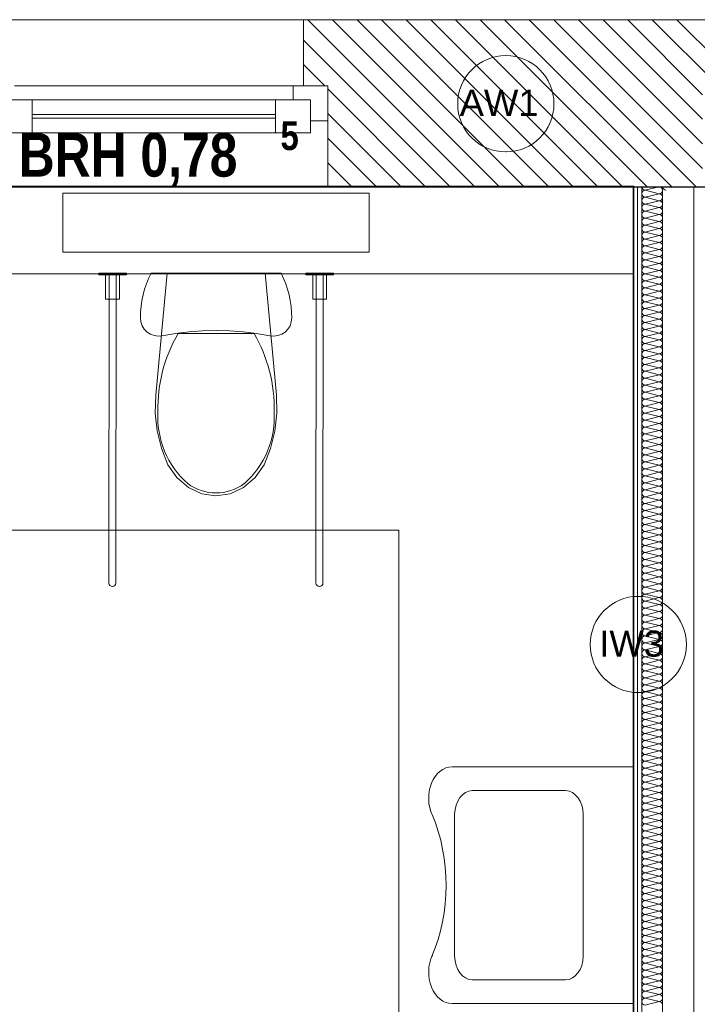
# Model space of a CAD drawing. Header units: millimetres. Extents: x 634730 to 711346, y 362082 to 425615.
# Tile 80 of 160: x 680818 to 682765, y 402108 to 404936. Entities that reach past the tile are written whole.
import ezdxf
from ezdxf.enums import TextEntityAlignment as Align

# ---------------------------------------------------------------- set-up
doc = ezdxf.new("R2010")
doc.units = ezdxf.units.MM
doc.header["$LTSCALE"] = 50
doc.linetypes.add('Strichlinie', pattern=[0.4, 0.3, -0.1])
doc.linetypes.add('Strichlinie_ lang', pattern=[0.529167, 0.3175, -0.211667])
for name, color, linetype in [('1_EG', 7, 'Continuous'), ('A_Beschriftung', 7, 'Continuous'), ('A_Dach Belag', 7, 'Continuous'), ('A_Decke Bodenbelag', 7, 'Continuous'), ('A_Decken', 7, 'Continuous'), ('A_Deckenspiegel', 7, 'Continuous'), ('A_Möblierung fest', 7, 'Continuous'), ('A_Raumflächen', 7, 'Continuous'), ('A_Schraffuren', 7, 'Continuous'), ('A_Wände', 7, 'Continuous')]:
    doc.layers.add(name, color=color, linetype=linetype)
doc.styles.add('ERSTELLTER_STIL_1', font='ARIALN.TTF')
doc.styles.add('ERSTELLTER_STIL_2', font='ARIALNB.TTF')

# ---------------------------------------------------------------- blocks, each defined once
blk = doc.blocks.new('A$C85d2cf1a')
at = {"layer": 'A_Beschriftung', "color": 7, "linetype": 'Continuous', "lineweight": 13}
for p, q in [((36.2329, 42.473), (36.2329, 42.4739)), ((36.2329, 42.4739), (36.2329, 42.4739)), ((36.6137, 40.9209), (36.6137, 40.921)), ((36.6137, 40.92), (36.6137, 40.9209))]:
    blk.add_line(p, q, dxfattribs=at)
at = {"layer": 'A_Beschriftung', "color": 7, "linetype": 'Continuous', "lineweight": 13, "flags": 128}
for points in [[(36.3712, 42.6122, 1), (36.0946, 42.6122, 1)], [(36.7519, 41.0593, 1), (36.4754, 41.0593, 1)]]:
    blk.add_lwpolyline(points, format="xyb", close=True, dxfattribs=at)
at = {"layer": 'A_Dach Belag', "color": 7, "linetype": 'Strichlinie_ lang', "lineweight": 18}
blk.add_line((23.6797, 42.8536), (38.8371, 42.8536), dxfattribs=at)
at = {"layer": 'A_Decke Bodenbelag', "color": 7, "linetype": 'Continuous', "lineweight": 25}
blk.add_line((43.7959, 42.372), (21.3586, 42.373), dxfattribs=at)
at = {"layer": 'A_Decken', "color": 7, "linetype": 'Strichlinie_ lang', "lineweight": 25}
blk.add_line((54.8845, 42.3736), (21.3586, 42.3736), dxfattribs=at)
at = {"layer": 'A_Deckenspiegel', "color": 7, "linetype": 'Strichlinie', "lineweight": 13}
for p, q in [((36.5986, 42.3752), (34.3986, 42.3752)), ((36.5986, 38.9881), (36.5986, 42.3752))]:
    blk.add_line(p, q, dxfattribs=at)
at = {"layer": 'A_Möblierung fest', "color": 7, "linetype": 'Continuous', "lineweight": 18}
for p, q in [((34.9601, 42.3557), (35.8401, 42.3557)), ((34.9601, 42.1859), (34.9601, 42.3557)), ((35.8401, 42.3557), (35.8401, 42.186)), ((35.8401, 42.186), (34.9601, 42.1859))]:
    blk.add_line(p, q, dxfattribs=at)
at = {"layer": 'A_Möblierung fest', "color": 7, "linetype": 'Continuous', "lineweight": 13}
for p, q in [((35.4004, 41.9527), (35.2915, 41.9528)), ((35.5093, 41.9526), (35.4004, 41.9527)), ((36.6003, 40.708), (36.0785, 40.708)), ((36.6003, 40.028), (36.6003, 40.708)), ((36.1365, 40.64), (36.4046, 40.64)), ((36.0857, 40.164), (36.0857, 40.572)), ((36.4554, 40.164), (36.4554, 40.572)), ((36.4047, 40.096), (36.1365, 40.096)), ((36.0785, 40.028), (36.6003, 40.028))]:
    blk.add_line(p, q, dxfattribs=at)
at = {"layer": 'A_Möblierung fest', "color": 7, "linetype": 'Strichlinie_ lang', "lineweight": 18}
for p, q in [((34.4254, 41.3875), (35.9254, 41.3875)), ((35.9254, 41.3875), (35.9254, 39.7875))]:
    blk.add_line(p, q, dxfattribs=at)
at = {"layer": 'A_Möblierung fest', "color": 7, "linetype": 'Continuous', "lineweight": 13, "flags": 128}
for points in [[(35.063, 42.121), (35.143, 42.1209), (35.143, 42.1259), (35.063, 42.126)], [(35.083, 42.121), (35.083, 42.051), (35.123, 42.0509), (35.123, 42.1209)], [(35.2137, 42.1259), (35.2066, 42.1108), (35.2004, 42.0953), (35.1951, 42.0795), (35.1908, 42.0635), (35.1873, 42.0471), (35.1849, 42.0307), (35.1834, 42.0141), (35.1829, 41.9974), (35.1842, 41.9859), (35.188, 41.9749), (35.1941, 41.965), (35.2022, 41.9567), (35.2119, 41.9504), (35.2228, 41.9464), (35.2343, 41.9449), (35.2459, 41.9459), (35.2842, 41.9527), (35.3228, 41.9575), (35.3615, 41.9604), (35.4004, 41.9613), (35.4393, 41.9603), (35.478, 41.9574), (35.5166, 41.9525), (35.5549, 41.9457), (35.5665, 41.9447), (35.578, 41.9462), (35.5889, 41.9502), (35.5986, 41.9565), (35.6067, 41.9648), (35.6128, 41.9746), (35.6166, 41.9856), (35.6179, 41.9971), (35.6174, 42.0138), (35.616, 42.0304), (35.6136, 42.0469), (35.6102, 42.0632), (35.6058, 42.0793), (35.6006, 42.0951), (35.5944, 42.1106), (35.5873, 42.1256)], [(35.2308, 41.6724), (35.2432, 41.6227), (35.2622, 41.5757), (35.2877, 41.5385), (35.3208, 41.51), (35.3591, 41.492), (35.4001, 41.4858), (35.4412, 41.492), (35.4795, 41.5099), (35.5125, 41.5384), (35.5382, 41.5756), (35.5572, 41.6225), (35.5696, 41.6722), (35.5752, 41.7236), (35.5736, 41.7753), (35.5415, 42.1257), (35.2595, 42.1258), (35.2269, 41.7755), (35.2253, 41.7238)], [(35.658, 42.1206), (35.738, 42.1206), (35.738, 42.1256), (35.658, 42.1256)], [(35.678, 42.1206), (35.678, 42.0506), (35.718, 42.0506), (35.718, 42.1206)]]:
    blk.add_lwpolyline(points, close=True, dxfattribs=at)
for points in [[(35.093, 42.1209), (35.113, 42.1209), (35.1125, 41.2359, -1), (35.0925, 41.2359)], [(35.688, 42.1206), (35.708, 42.1206), (35.7075, 41.2356, -1), (35.6875, 41.2356)]]:
    blk.add_lwpolyline(points, format="xyb", close=True, dxfattribs=at)
at = {"layer": 'A_Möblierung fest', "color": 7, "linetype": 'Continuous', "lineweight": 13}
for centre, major_axis, start_param, end_param in [((35.6584, 41.7377), (0.0003, 0.4255), 1.041392, 1.594412), ((35.1422, 41.738), (0.0003, 0.4255), 4.688771, 5.241791), ((35.4897, 41.7134), (0.0002, 0.2571), 1.515065, 2.415654), ((35.3108, 41.7135), (0.0002, 0.2571), 3.867528, 4.768116), ((35.401, 41.633), (0.0001, 0.1386), 2.509088, 3.135732), ((35.3994, 41.633), (0.0001, 0.1386), 3.147454, 3.774097)]:
    blk.add_ellipse(centre, major_axis=major_axis, ratio=0.999377, start_param=start_param, end_param=end_param, dxfattribs=at)
at = {"layer": 'A_Möblierung fest', "color": 7, "linetype": 'Continuous', "lineweight": 13, "extrusion": (0, 0, -1)}
for centre, major_axis, start_param, end_param in [((36.0785, 40.6178), (0, 0.0902), 4.135517, 6.283185), ((36.1376, 40.5705), (0, 0.0695), 4.733875, 6.2617), ((36.4035, 40.5705), (0, 0.0695), 0.021486, 1.549311), ((35.7592, 40.368), (0, 0.4053), 1.046808, 2.098245), ((36.0785, 40.1182), (0, 0.0902), 3.141593, 5.289261), ((36.1376, 40.1655), (0, 0.0695), 3.163078, 4.690903), ((36.4035, 40.1655), (0, 0.0695), 1.592282, 3.120107)]:
    blk.add_ellipse(centre, major_axis=major_axis, ratio=0.746013, start_param=start_param, end_param=end_param, dxfattribs=at)
at = {"layer": 'A_Schraffuren', "color": 253, "linetype": 'Continuous', "lineweight": 18, "true_color": 0x9f9f9f}
for p, q in [((36.6006, 42.3756), (34.4014, 42.3757)), ((36.6005, 38.9862), (36.6006, 42.3756))]:
    blk.add_line(p, q, dxfattribs=at)
at = {"layer": 'A_Wände', "color": 7, "linetype": 'Continuous', "lineweight": 13}
for p, q in [((35.6516, 42.8536), (34.7916, 42.8536)), ((35.6516, 42.8536), (35.6516, 42.6636)), ((34.8216, 42.6636), (35.6216, 42.6636)), ((35.6216, 42.6236), (35.6216, 42.6636)), ((35.6216, 42.6636), (35.7216, 42.6636)), ((35.6516, 42.6636), (35.7216, 42.6636)), ((35.6516, 42.6636), (35.7216, 42.6636)), ((35.7216, 42.6636), (35.7216, 42.5636)), ((35.7216, 42.6636), (35.7216, 42.5636)), ((34.7716, 42.6236), (34.8716, 42.6236)), ((34.8716, 42.6236), (35.5716, 42.6236)), ((34.8716, 42.6236), (34.8716, 42.5286)), ((35.5716, 42.5286), (35.5716, 42.6236)), ((35.5716, 42.6236), (35.6716, 42.6236)), ((35.6716, 42.6236), (35.6216, 42.6236)), ((35.6716, 42.5636), (35.6716, 42.6236)), ((35.6716, 42.6236), (35.6716, 42.5286)), ((34.8716, 42.5811), (35.5716, 42.5811)), ((35.5716, 42.5711), (34.8716, 42.5711)), ((35.7216, 42.5636), (35.6716, 42.5636)), ((35.7216, 42.5636), (35.7216, 42.3736)), ((34.8716, 42.5286), (34.7716, 42.5286)), ((35.5716, 42.5286), (34.8716, 42.5286)), ((35.6716, 42.5286), (35.5716, 42.5286)), ((36.5986, 42.3736), (34.3986, 42.3736)), ((35.7216, 42.3736), (34.7216, 42.3736)), ((36.5986, 42.3736), (36.5986, 42.1236)), ((34.3986, 42.1236), (36.5986, 42.1236))]:
    blk.add_line(p, q, dxfattribs=at)
at = {"layer": 'A_Wände', "color": 7, "linetype": 'Continuous', "lineweight": 18}
for p, q in [((35.6516, 42.8536), (35.6516, 42.6636)), ((36.8686, 42.8536), (35.6516, 42.8536)), ((35.6516, 42.6636), (35.7216, 42.6636)), ((35.7216, 42.6636), (35.7216, 42.5636)), ((35.7216, 42.5636), (35.7216, 42.3736)), ((35.7216, 42.3736), (36.7986, 42.3736)), ((36.7986, 42.3736), (36.5986, 42.3736)), ((36.5986, 42.3736), (36.5986, 38.9865)), ((36.6111, 42.3736), (36.6111, 38.9865)), ((36.6236, 42.3736), (36.6236, 38.9865)), ((36.6836, 42.3736), (36.6836, 38.9865)), ((36.7736, 42.3736), (36.7736, 38.9865))]:
    blk.add_line(p, q, dxfattribs=at)
at = {"layer": 'A_Wände', "color": 8, "linetype": 'Continuous', "lineweight": 18}
for p, q in [((36.144, 42.3736), (35.664, 42.8536)), ((36.2147, 42.3736), (35.7347, 42.8536)), ((36.2854, 42.3736), (35.8054, 42.8536)), ((36.3561, 42.3736), (35.8761, 42.8536)), ((36.4268, 42.3736), (35.9468, 42.8536)), ((36.4975, 42.3736), (36.0175, 42.8536)), ((36.5682, 42.3736), (36.0882, 42.8536)), ((36.6389, 42.3736), (36.1589, 42.8536)), ((36.7096, 42.3736), (36.2296, 42.8536)), ((36.7803, 42.3736), (36.3003, 42.8536)), ((36.7986, 42.426), (36.3711, 42.8536)), ((36.7986, 42.4967), (36.4418, 42.8536)), ((36.7986, 42.5675), (36.5125, 42.8536)), ((36.7986, 42.6382), (36.5832, 42.8536)), ((36.8439, 42.6636), (36.6539, 42.8536)), ((36.8686, 42.7096), (36.7246, 42.8536)), ((36.0732, 42.3736), (35.6516, 42.7953)), ((35.7125, 42.6636), (35.6516, 42.7246)), ((36.0025, 42.3736), (35.7216, 42.6546)), ((35.9318, 42.3736), (35.7216, 42.5838)), ((35.8611, 42.3736), (35.7216, 42.5131)), ((35.7904, 42.3736), (35.7216, 42.4424)), ((36.6336, 42.3638), (36.6728, 42.3736)), ((36.6336, 42.3638), (36.6736, 42.3538)), ((36.6214, 42.3388), (36.6214, 42.3388)), ((36.6336, 42.3438), (36.6736, 42.3538)), ((36.6336, 42.3438), (36.6736, 42.3338)), ((36.6336, 42.3238), (36.6736, 42.3338)), ((36.6336, 42.3238), (36.6736, 42.3138)), ((36.6336, 42.3038), (36.6736, 42.3138)), ((36.6336, 42.3038), (36.6736, 42.2938)), ((36.6214, 42.3013), (36.6214, 42.3013)), ((36.6336, 42.2838), (36.6736, 42.2938)), ((36.6336, 42.2838), (36.6736, 42.2738)), ((36.6214, 42.2638), (36.6214, 42.2638)), ((36.6336, 42.2638), (36.6736, 42.2738)), ((36.6336, 42.2638), (36.6736, 42.2538)), ((36.6336, 42.2438), (36.6736, 42.2538)), ((36.6214, 42.2263), (36.6214, 42.2263)), ((36.6336, 42.2438), (36.6736, 42.2338)), ((36.6336, 42.2238), (36.6736, 42.2338)), ((36.6336, 42.2238), (36.6736, 42.2138)), ((36.6336, 42.2038), (36.6736, 42.2138)), ((36.6336, 42.2038), (36.6736, 42.1938)), ((36.6336, 42.1838), (36.6736, 42.1938)), ((36.6214, 42.1888), (36.6214, 42.1888)), ((36.6336, 42.1838), (36.6736, 42.1738)), ((36.6336, 42.1638), (36.6736, 42.1738)), ((36.6336, 42.1638), (36.6736, 42.1538)), ((36.6214, 42.1513), (36.6214, 42.1513)), ((36.6336, 42.1438), (36.6736, 42.1538)), ((36.6336, 42.1438), (36.6736, 42.1338)), ((36.6336, 42.1238), (36.6736, 42.1338)), ((36.6214, 42.1138), (36.6214, 42.1138)), ((36.6336, 42.1238), (36.6736, 42.1138)), ((36.6336, 42.1038), (36.6736, 42.1138)), ((36.6214, 42.0763), (36.6214, 42.0763)), ((36.6336, 42.1038), (36.6736, 42.0938)), ((36.6336, 42.0838), (36.6736, 42.0938)), ((36.6336, 42.0838), (36.6736, 42.0738)), ((36.6336, 42.0638), (36.6736, 42.0738)), ((36.6336, 42.0638), (36.6736, 42.0538)), ((36.6336, 42.0438), (36.6736, 42.0538)), ((36.6214, 42.0388), (36.6214, 42.0388)), ((36.6336, 42.0438), (36.6736, 42.0338)), ((36.6336, 42.0238), (36.6736, 42.0338)), ((36.6336, 42.0238), (36.6736, 42.0138)), ((36.6214, 42.0013), (36.6214, 42.0013)), ((36.6336, 42.0038), (36.6736, 42.0138)), ((36.6336, 42.0038), (36.6736, 41.9938)), ((36.6336, 41.9838), (36.6736, 41.9938)), ((36.6214, 41.9638), (36.6214, 41.9638)), ((36.6336, 41.9838), (36.6736, 41.9738)), ((36.6336, 41.9638), (36.6736, 41.9738)), ((36.6336, 41.9638), (36.6736, 41.9538)), ((36.6336, 41.9438), (36.6736, 41.9538)), ((36.6336, 41.9438), (36.6736, 41.9338)), ((36.6214, 41.9263), (36.6214, 41.9263)), ((36.6336, 41.9238), (36.6736, 41.9338)), ((36.6336, 41.9238), (36.6736, 41.9138)), ((36.6336, 41.9038), (36.6736, 41.9138)), ((36.6214, 41.8888), (36.6214, 41.8888)), ((36.6336, 41.9038), (36.6736, 41.8938)), ((36.6336, 41.8838), (36.6736, 41.8938)), ((36.6336, 41.8838), (36.6736, 41.8738)), ((36.6214, 41.8513), (36.6214, 41.8513)), ((36.6336, 41.8638), (36.6736, 41.8738)), ((36.6336, 41.8638), (36.6736, 41.8538)), ((36.6336, 41.8438), (36.6736, 41.8538)), ((36.6336, 41.8438), (36.6736, 41.8338)), ((36.6336, 41.8238), (36.6736, 41.8338)), ((36.6336, 41.8238), (36.6736, 41.8138)), ((36.6214, 41.8138), (36.6214, 41.8138)), ((36.6336, 41.8038), (36.6736, 41.8138)), ((36.6336, 41.8038), (36.6736, 41.7938)), ((36.6336, 41.7838), (36.6736, 41.7938)), ((36.6214, 41.7763), (36.6214, 41.7763)), ((36.6336, 41.7838), (36.6736, 41.7738)), ((36.6336, 41.7638), (36.6736, 41.7738)), ((36.6214, 41.7388), (36.6214, 41.7388)), ((36.6336, 41.7638), (36.6736, 41.7538)), ((36.6336, 41.7438), (36.6736, 41.7538)), ((36.6336, 41.7438), (36.6736, 41.7338)), ((36.6336, 41.7238), (36.6736, 41.7338)), ((36.6336, 41.7238), (36.6736, 41.7138)), ((36.6336, 41.7038), (36.6736, 41.7138)), ((36.6214, 41.7013), (36.6214, 41.7013)), ((36.6336, 41.7038), (36.6736, 41.6938)), ((36.6336, 41.6838), (36.6736, 41.6938)), ((36.6336, 41.6838), (36.6736, 41.6738)), ((36.6214, 41.6638), (36.6214, 41.6638)), ((36.6336, 41.6638), (36.6736, 41.6738)), ((36.6336, 41.6638), (36.6736, 41.6538)), ((36.6336, 41.6438), (36.6736, 41.6538)), ((36.6214, 41.6263), (36.6214, 41.6263)), ((36.6336, 41.6438), (36.6736, 41.6338)), ((36.6336, 41.6238), (36.6736, 41.6338)), ((36.6336, 41.6238), (36.6736, 41.6138)), ((36.6336, 41.6038), (36.6736, 41.6138)), ((36.6336, 41.6038), (36.6736, 41.5938)), ((36.6214, 41.5888), (36.6214, 41.5888)), ((36.6336, 41.5838), (36.6736, 41.5938)), ((36.6336, 41.5838), (36.6736, 41.5738)), ((36.6336, 41.5638), (36.6736, 41.5738)), ((36.6214, 41.5513), (36.6214, 41.5513)), ((36.6336, 41.5638), (36.6736, 41.5538)), ((36.6336, 41.5438), (36.6736, 41.5538)), ((36.6336, 41.5438), (36.6736, 41.5338)), ((36.6214, 41.5138), (36.6214, 41.5138)), ((36.6336, 41.5238), (36.6736, 41.5338)), ((36.6336, 41.5238), (36.6736, 41.5138)), ((36.6336, 41.5038), (36.6736, 41.5138)), ((36.6336, 41.5038), (36.6736, 41.4938)), ((36.6336, 41.4838), (36.6736, 41.4938)), ((36.6336, 41.4838), (36.6736, 41.4738)), ((36.6214, 41.4763), (36.6214, 41.4763)), ((36.6336, 41.4638), (36.6736, 41.4738)), ((36.6336, 41.4638), (36.6736, 41.4538)), ((36.6214, 41.4388), (36.6214, 41.4388)), ((36.6336, 41.4438), (36.6736, 41.4538)), ((36.6336, 41.4438), (36.6736, 41.4338)), ((36.6336, 41.4238), (36.6736, 41.4338)), ((36.6214, 41.4013), (36.6214, 41.4013)), ((36.6336, 41.4238), (36.6736, 41.4138)), ((36.6336, 41.4038), (36.6736, 41.4138)), ((36.6336, 41.4038), (36.6736, 41.3938)), ((36.6336, 41.3838), (36.6736, 41.3938)), ((36.6336, 41.3838), (36.6736, 41.3738)), ((36.6336, 41.3638), (36.6736, 41.3738)), ((36.6214, 41.3638), (36.6214, 41.3638)), ((36.6336, 41.3638), (36.6736, 41.3538)), ((36.6336, 41.3438), (36.6736, 41.3538)), ((36.6336, 41.3438), (36.6736, 41.3338)), ((36.6214, 41.3263), (36.6214, 41.3263)), ((36.6336, 41.3238), (36.6736, 41.3338)), ((36.6336, 41.3238), (36.6736, 41.3138)), ((36.6336, 41.3038), (36.6736, 41.3138)), ((36.6214, 41.2888), (36.6214, 41.2888)), ((36.6336, 41.3038), (36.6736, 41.2938)), ((36.6336, 41.2838), (36.6736, 41.2938)), ((36.6336, 41.2838), (36.6736, 41.2738)), ((36.6336, 41.2638), (36.6736, 41.2738)), ((36.6336, 41.2638), (36.6736, 41.2538)), ((36.6214, 41.2513), (36.6214, 41.2513)), ((36.6336, 41.2438), (36.6736, 41.2538)), ((36.6336, 41.2438), (36.6736, 41.2338)), ((36.6336, 41.2238), (36.6736, 41.2338)), ((36.6214, 41.2138), (36.6214, 41.2138)), ((36.6336, 41.2238), (36.6736, 41.2138)), ((36.6336, 41.2038), (36.6736, 41.2138)), ((36.6336, 41.2038), (36.6736, 41.1938)), ((36.6214, 41.1763), (36.6214, 41.1763)), ((36.6336, 41.1838), (36.6736, 41.1938)), ((36.6336, 41.1838), (36.6736, 41.1738)), ((36.6336, 41.1638), (36.6736, 41.1738)), ((36.6336, 41.1638), (36.6736, 41.1538)), ((36.6336, 41.1438), (36.6736, 41.1538)), ((36.6336, 41.1438), (36.6736, 41.1338)), ((36.6214, 41.1388), (36.6214, 41.1388)), ((36.6336, 41.1238), (36.6736, 41.1338)), ((36.6336, 41.1238), (36.6736, 41.1138)), ((36.6214, 41.1013), (36.6214, 41.1013)), ((36.6336, 41.1038), (36.6736, 41.1138)), ((36.6336, 41.1038), (36.6736, 41.0938)), ((36.6336, 41.0838), (36.6736, 41.0938)), ((36.6214, 41.0638), (36.6214, 41.0638)), ((36.6336, 41.0838), (36.6736, 41.0738)), ((36.6336, 41.0638), (36.6736, 41.0738)), ((36.6336, 41.0638), (36.6736, 41.0538)), ((36.6336, 41.0438), (36.6736, 41.0538)), ((36.6336, 41.0438), (36.6736, 41.0338)), ((36.6336, 41.0238), (36.6736, 41.0338)), ((36.6214, 41.0263), (36.6214, 41.0263)), ((36.6336, 41.0238), (36.6736, 41.0138)), ((36.6336, 41.0038), (36.6736, 41.0138)), ((36.6336, 41.0038), (36.6736, 40.9938)), ((36.6214, 40.9888), (36.6214, 40.9888)), ((36.6336, 40.9838), (36.6736, 40.9938)), ((36.6336, 40.9838), (36.6736, 40.9738)), ((36.6336, 40.9638), (36.6736, 40.9738)), ((36.6214, 40.9513), (36.6214, 40.9513)), ((36.6336, 40.9638), (36.6736, 40.9538)), ((36.6336, 40.9438), (36.6736, 40.9538)), ((36.6336, 40.9438), (36.6736, 40.9338)), ((36.6336, 40.9238), (36.6736, 40.9338)), ((36.6336, 40.9238), (36.6736, 40.9138)), ((36.6214, 40.9138), (36.6214, 40.9138)), ((36.6336, 40.9038), (36.6736, 40.9138)), ((36.6336, 40.9038), (36.6736, 40.8938)), ((36.6336, 40.8838), (36.6736, 40.8938)), ((36.6214, 40.8763), (36.6214, 40.8763)), ((36.6336, 40.8838), (36.6736, 40.8738)), ((36.6336, 40.8638), (36.6736, 40.8738)), ((36.6336, 40.8638), (36.6736, 40.8538)), ((36.6214, 40.8388), (36.6214, 40.8388)), ((36.6336, 40.8438), (36.6736, 40.8538)), ((36.6336, 40.8438), (36.6736, 40.8338)), ((36.6336, 40.8238), (36.6736, 40.8338)), ((36.6336, 40.8238), (36.6736, 40.8138)), ((36.6336, 40.8038), (36.6736, 40.8138)), ((36.6336, 40.8038), (36.6736, 40.7938)), ((36.6214, 40.8013), (36.6214, 40.8013)), ((36.6336, 40.7838), (36.6736, 40.7938)), ((36.6336, 40.7838), (36.6736, 40.7738)), ((36.6214, 40.7638), (36.6214, 40.7638)), ((36.6336, 40.7638), (36.6736, 40.7738)), ((36.6336, 40.7638), (36.6736, 40.7538)), ((36.6336, 40.7438), (36.6736, 40.7538)), ((36.6214, 40.7263), (36.6214, 40.7263)), ((36.6336, 40.7438), (36.6736, 40.7338)), ((36.6336, 40.7238), (36.6736, 40.7338)), ((36.6336, 40.7238), (36.6736, 40.7138)), ((36.6336, 40.7038), (36.6736, 40.7138)), ((36.6336, 40.7038), (36.6736, 40.6938)), ((36.6336, 40.6838), (36.6736, 40.6938)), ((36.6214, 40.6888), (36.6214, 40.6888)), ((36.6336, 40.6838), (36.6736, 40.6738)), ((36.6336, 40.6638), (36.6736, 40.6738)), ((36.6336, 40.6638), (36.6736, 40.6538)), ((36.6214, 40.6513), (36.6214, 40.6513)), ((36.6336, 40.6438), (36.6736, 40.6538)), ((36.6336, 40.6438), (36.6736, 40.6338)), ((36.6214, 40.6138), (36.6214, 40.6138)), ((36.6336, 40.6238), (36.6736, 40.6338)), ((36.6336, 40.6238), (36.6736, 40.6138)), ((36.6336, 40.6038), (36.6736, 40.6138)), ((36.6336, 40.6038), (36.6736, 40.5938)), ((36.6336, 40.5838), (36.6736, 40.5938)), ((36.6336, 40.5838), (36.6736, 40.5738)), ((36.6214, 40.5763), (36.6214, 40.5763)), ((36.6336, 40.5638), (36.6736, 40.5738)), ((36.6336, 40.5638), (36.6736, 40.5538)), ((36.6336, 40.5438), (36.6736, 40.5538)), ((36.6214, 40.5388), (36.6214, 40.5388)), ((36.6336, 40.5438), (36.6736, 40.5338)), ((36.6336, 40.5238), (36.6736, 40.5338)), ((36.6336, 40.5238), (36.6736, 40.5138)), ((36.6214, 40.5013), (36.6214, 40.5013)), ((36.6336, 40.5038), (36.6736, 40.5138)), ((36.6336, 40.5038), (36.6736, 40.4938)), ((36.6336, 40.4838), (36.6736, 40.4938)), ((36.6336, 40.4838), (36.6736, 40.4738)), ((36.6336, 40.4638), (36.6736, 40.4738)), ((36.6214, 40.4638), (36.6214, 40.4638)), ((36.6336, 40.4638), (36.6736, 40.4538)), ((36.6336, 40.4438), (36.6736, 40.4538)), ((36.6336, 40.4438), (36.6736, 40.4338)), ((36.6214, 40.4263), (36.6214, 40.4263)), ((36.6336, 40.4238), (36.6736, 40.4338)), ((36.6336, 40.4238), (36.6736, 40.4138)), ((36.6336, 40.4038), (36.6736, 40.4138)), ((36.6214, 40.3888), (36.6214, 40.3888)), ((36.6336, 40.4038), (36.6736, 40.3938)), ((36.6336, 40.3838), (36.6736, 40.3938)), ((36.6336, 40.3838), (36.6736, 40.3738)), ((36.6336, 40.3638), (36.6736, 40.3738)), ((36.6336, 40.3638), (36.6736, 40.3538)), ((36.6336, 40.3438), (36.6736, 40.3538)), ((36.6214, 40.3513), (36.6214, 40.3513)), ((36.6336, 40.3438), (36.6736, 40.3338)), ((36.6336, 40.3238), (36.6736, 40.3338)), ((36.6336, 40.3238), (36.6736, 40.3138)), ((36.6214, 40.3138), (36.6214, 40.3138)), ((36.6336, 40.3038), (36.6736, 40.3138)), ((36.6336, 40.3038), (36.6736, 40.2938)), ((36.6214, 40.2763), (36.6214, 40.2763)), ((36.6336, 40.2838), (36.6736, 40.2938)), ((36.6336, 40.2838), (36.6736, 40.2738)), ((36.6336, 40.2638), (36.6736, 40.2738)), ((36.6214, 40.2388), (36.6214, 40.2388)), ((36.6336, 40.2638), (36.6736, 40.2538)), ((36.6336, 40.2438), (36.6736, 40.2538)), ((36.6336, 40.2438), (36.6736, 40.2338)), ((36.6336, 40.2238), (36.6736, 40.2338)), ((36.6336, 40.2238), (36.6736, 40.2138)), ((36.6336, 40.2038), (36.6736, 40.2138)), ((36.6214, 40.2013), (36.6214, 40.2013)), ((36.6336, 40.2038), (36.6736, 40.1938)), ((36.6336, 40.1838), (36.6736, 40.1938)), ((36.6336, 40.1838), (36.6736, 40.1738)), ((36.6214, 40.1638), (36.6214, 40.1638)), ((36.6336, 40.1638), (36.6736, 40.1738)), ((36.6336, 40.1638), (36.6736, 40.1538)), ((36.6336, 40.1438), (36.6736, 40.1538)), ((36.6214, 40.1263), (36.6214, 40.1263)), ((36.6336, 40.1438), (36.6736, 40.1338)), ((36.6336, 40.1238), (36.6736, 40.1338)), ((36.6336, 40.1238), (36.6736, 40.1138)), ((36.6336, 40.1038), (36.6736, 40.1138)), ((36.6336, 40.1038), (36.6736, 40.0938)), ((36.6214, 40.0888), (36.6214, 40.0888)), ((36.6336, 40.0838), (36.6736, 40.0938)), ((36.6336, 40.0838), (36.6736, 40.0738)), ((36.6336, 40.0638), (36.6736, 40.0738)), ((36.6214, 40.0513), (36.6214, 40.0513)), ((36.6336, 40.0638), (36.6736, 40.0538)), ((36.6336, 40.0438), (36.6736, 40.0538)), ((36.6336, 40.0438), (36.6736, 40.0338)), ((36.6336, 40.0238), (36.6736, 40.0338))]:
    blk.add_line(p, q, dxfattribs=at)
for centre, start, end in [((36.6336, 42.3738), 181.1449, 270), ((36.6336, 42.3538), 90, 180), ((36.6736, 42.3638), 270, 0), ((36.6736, 42.3638), 0, 78.5259), ((36.6936, 42.3738), 181.1449, 270), ((36.6336, 42.3538), 180, 270), ((36.6336, 42.3338), 90, 180), ((36.6336, 42.3338), 180, 270), ((36.6736, 42.3438), 0, 90), ((36.6736, 42.3438), 270, 0), ((36.6736, 42.3238), 0, 90), ((36.6336, 42.3138), 90, 180), ((36.6336, 42.3138), 180, 270), ((36.6336, 42.2938), 90, 180), ((36.6736, 42.3238), 270, 0), ((36.6736, 42.3038), 0, 90), ((36.6736, 42.3038), 270, 0), ((36.6336, 42.2938), 180, 270), ((36.6336, 42.2738), 90, 180), ((36.6736, 42.2838), 0, 90), ((36.6736, 42.2838), 270, 0), ((36.6336, 42.2738), 180, 270), ((36.6336, 42.2538), 90, 180), ((36.6336, 42.2538), 180, 270), ((36.6736, 42.2638), 0, 90), ((36.6736, 42.2638), 270, 0), ((36.6736, 42.2438), 0, 90), ((36.6336, 42.2338), 90, 180), ((36.6336, 42.2338), 180, 270), ((36.6336, 42.2138), 90, 180), ((36.6736, 42.2438), 270, 0), ((36.6736, 42.2238), 0, 90), ((36.6736, 42.2238), 270, 0), ((36.6336, 42.2138), 180, 270), ((36.6336, 42.1938), 90, 180), ((36.6336, 42.1938), 180, 270), ((36.6736, 42.2038), 0, 90), ((36.6736, 42.2038), 270, 0), ((36.6736, 42.1838), 0, 90), ((36.6336, 42.1738), 90, 180), ((36.6336, 42.1738), 180, 270), ((36.6336, 42.1538), 90, 180), ((36.6736, 42.1838), 270, 0), ((36.6736, 42.1638), 0, 90), ((36.6736, 42.1638), 270, 0), ((36.6336, 42.1538), 180, 270), ((36.6336, 42.1338), 90, 180), ((36.6336, 42.1338), 180, 270), ((36.6736, 42.1438), 0, 90), ((36.6736, 42.1438), 270, 0), ((36.6736, 42.1238), 0, 90), ((36.6336, 42.1138), 90, 180), ((36.6336, 42.1138), 180, 270), ((36.6736, 42.1238), 270, 0), ((36.6736, 42.1038), 0, 90), ((36.6336, 42.0938), 90, 180), ((36.6336, 42.0938), 180, 270), ((36.6336, 42.0738), 90, 180), ((36.6736, 42.1038), 270, 0), ((36.6736, 42.0838), 0, 90), ((36.6736, 42.0838), 270, 0), ((36.6336, 42.0738), 180, 270), ((36.6336, 42.0538), 90, 180), ((36.6336, 42.0538), 180, 270), ((36.6736, 42.0638), 0, 90), ((36.6736, 42.0638), 270, 0), ((36.6736, 42.0438), 0, 90), ((36.6336, 42.0338), 90, 180), ((36.6336, 42.0338), 180, 270), ((36.6336, 42.0138), 90, 180), ((36.6736, 42.0438), 270, 0), ((36.6736, 42.0238), 0, 90), ((36.6736, 42.0238), 270, 0), ((36.6336, 42.0138), 180, 270), ((36.6336, 41.9938), 90, 180), ((36.6336, 41.9938), 180, 270), ((36.6736, 42.0038), 0, 90), ((36.6736, 42.0038), 270, 0), ((36.6736, 41.9838), 0, 90), ((36.6336, 41.9738), 90, 180), ((36.6336, 41.9738), 180, 270), ((36.6336, 41.9538), 90, 180), ((36.6736, 41.9838), 270, 0), ((36.6736, 41.9638), 0, 90), ((36.6736, 41.9638), 270, 0), ((36.6336, 41.9538), 180, 270), ((36.6336, 41.9338), 90, 180), ((36.6736, 41.9438), 0, 90), ((36.6736, 41.9438), 270, 0), ((36.6336, 41.9338), 180, 270), ((36.6336, 41.9138), 90, 180), ((36.6336, 41.9138), 180, 270), ((36.6736, 41.9238), 0, 90), ((36.6736, 41.9238), 270, 0), ((36.6736, 41.9038), 0, 90), ((36.6336, 41.8938), 90, 180), ((36.6336, 41.8938), 180, 270), ((36.6336, 41.8738), 90, 180), ((36.6736, 41.9038), 270, 0), ((36.6736, 41.8838), 0, 90), ((36.6736, 41.8838), 270, 0), ((36.6336, 41.8738), 180, 270), ((36.6336, 41.8538), 90, 180), ((36.6336, 41.8538), 180, 270), ((36.6736, 41.8638), 0, 90), ((36.6736, 41.8638), 270, 0), ((36.6736, 41.8438), 0, 90), ((36.6336, 41.8338), 90, 180), ((36.6336, 41.8338), 180, 270), ((36.6336, 41.8138), 90, 180), ((36.6736, 41.8438), 270, 0), ((36.6736, 41.8238), 0, 90), ((36.6736, 41.8238), 270, 0), ((36.6336, 41.8138), 180, 270), ((36.6336, 41.7938), 90, 180), ((36.6336, 41.7938), 180, 270), ((36.6736, 41.8038), 0, 90), ((36.6736, 41.8038), 270, 0), ((36.6736, 41.7838), 0, 90), ((36.6336, 41.7738), 90, 180), ((36.6336, 41.7738), 180, 270), ((36.6736, 41.7838), 270, 0), ((36.6736, 41.7638), 0, 90), ((36.6336, 41.7538), 90, 180), ((36.6336, 41.7538), 180, 270), ((36.6336, 41.7338), 90, 180), ((36.6736, 41.7638), 270, 0), ((36.6736, 41.7438), 0, 90), ((36.6736, 41.7438), 270, 0), ((36.6336, 41.7338), 180, 270), ((36.6336, 41.7138), 90, 180), ((36.6336, 41.7138), 180, 270), ((36.6736, 41.7238), 0, 90), ((36.6736, 41.7238), 270, 0), ((36.6736, 41.7038), 0, 90), ((36.6336, 41.6938), 90, 180), ((36.6336, 41.6938), 180, 270), ((36.6336, 41.6738), 90, 180), ((36.6736, 41.7038), 270, 0), ((36.6736, 41.6838), 0, 90), ((36.6736, 41.6838), 270, 0), ((36.6336, 41.6738), 180, 270), ((36.6336, 41.6538), 90, 180), ((36.6336, 41.6538), 180, 270), ((36.6736, 41.6638), 0, 90), ((36.6736, 41.6638), 270, 0), ((36.6736, 41.6438), 0, 90), ((36.6336, 41.6338), 90, 180), ((36.6336, 41.6338), 180, 270), ((36.6336, 41.6138), 90, 180), ((36.6736, 41.6438), 270, 0), ((36.6736, 41.6238), 0, 90), ((36.6736, 41.6238), 270, 0), ((36.6336, 41.6138), 180, 270), ((36.6336, 41.5938), 90, 180), ((36.6736, 41.6038), 0, 90), ((36.6736, 41.6038), 270, 0), ((36.6336, 41.5938), 180, 270), ((36.6336, 41.5738), 90, 180), ((36.6336, 41.5738), 180, 270), ((36.6736, 41.5838), 0, 90), ((36.6736, 41.5838), 270, 0), ((36.6736, 41.5638), 0, 90), ((36.6336, 41.5538), 90, 180), ((36.6336, 41.5538), 180, 270), ((36.6336, 41.5338), 90, 180), ((36.6736, 41.5638), 270, 0), ((36.6736, 41.5438), 0, 90), ((36.6736, 41.5438), 270, 0), ((36.6336, 41.5338), 180, 270), ((36.6336, 41.5138), 90, 180), ((36.6336, 41.5138), 180, 270), ((36.6736, 41.5238), 0, 90), ((36.6736, 41.5238), 270, 0), ((36.6736, 41.5038), 0, 90), ((36.6336, 41.4938), 90, 180), ((36.6336, 41.4938), 180, 270), ((36.6336, 41.4738), 90, 180), ((36.6736, 41.5038), 270, 0), ((36.6736, 41.4838), 0, 90), ((36.6736, 41.4838), 270, 0), ((36.6336, 41.4738), 180, 270), ((36.6336, 41.4538), 90, 180), ((36.6736, 41.4638), 0, 90), ((36.6736, 41.4638), 270, 0), ((36.6336, 41.4538), 180, 270), ((36.6336, 41.4338), 90, 180), ((36.6336, 41.4338), 180, 270), ((36.6736, 41.4438), 0, 90), ((36.6736, 41.4438), 270, 0), ((36.6736, 41.4238), 0, 90), ((36.6336, 41.4138), 90, 180), ((36.6336, 41.4138), 180, 270), ((36.6336, 41.3938), 90, 180), ((36.6736, 41.4238), 270, 0), ((36.6736, 41.4038), 0, 90), ((36.6736, 41.4038), 270, 0), ((36.6336, 41.3938), 180, 270), ((36.6336, 41.3738), 90, 180), ((36.6336, 41.3738), 180, 270), ((36.6736, 41.3838), 0, 90), ((36.6736, 41.3838), 270, 0), ((36.6736, 41.3638), 0, 90), ((36.6336, 41.3538), 90, 180), ((36.6336, 41.3538), 180, 270), ((36.6336, 41.3338), 90, 180), ((36.6736, 41.3638), 270, 0), ((36.6736, 41.3438), 0, 90), ((36.6736, 41.3438), 270, 0), ((36.6336, 41.3338), 180, 270), ((36.6336, 41.3138), 90, 180), ((36.6336, 41.3138), 180, 270), ((36.6736, 41.3238), 0, 90), ((36.6736, 41.3238), 270, 0), ((36.6736, 41.3038), 0, 90), ((36.6336, 41.2938), 90, 180), ((36.6336, 41.2938), 180, 270), ((36.6736, 41.3038), 270, 0), ((36.6736, 41.2838), 0, 90), ((36.6336, 41.2738), 90, 180), ((36.6336, 41.2738), 180, 270), ((36.6336, 41.2538), 90, 180), ((36.6736, 41.2838), 270, 0), ((36.6736, 41.2638), 0, 90), ((36.6736, 41.2638), 270, 0), ((36.6336, 41.2538), 180, 270), ((36.6336, 41.2338), 90, 180), ((36.6336, 41.2338), 180, 270), ((36.6736, 41.2438), 0, 90), ((36.6736, 41.2438), 270, 0), ((36.6736, 41.2238), 0, 90), ((36.6336, 41.2138), 90, 180), ((36.6336, 41.2138), 180, 270), ((36.6336, 41.1938), 90, 180), ((36.6736, 41.2238), 270, 0), ((36.6736, 41.2038), 0, 90), ((36.6736, 41.2038), 270, 0), ((36.6336, 41.1938), 180, 270), ((36.6336, 41.1738), 90, 180), ((36.6336, 41.1738), 180, 270), ((36.6736, 41.1838), 0, 90), ((36.6736, 41.1838), 270, 0), ((36.6736, 41.1638), 0, 90), ((36.6336, 41.1538), 90, 180), ((36.6336, 41.1538), 180, 270), ((36.6336, 41.1338), 90, 180), ((36.6736, 41.1638), 270, 0), ((36.6736, 41.1438), 0, 90), ((36.6736, 41.1438), 270, 0), ((36.6336, 41.1338), 180, 270), ((36.6336, 41.1138), 90, 180), ((36.6736, 41.1238), 0, 90), ((36.6736, 41.1238), 270, 0), ((36.6336, 41.1138), 180, 270), ((36.6336, 41.0938), 90, 180), ((36.6336, 41.0938), 180, 270), ((36.6736, 41.1038), 0, 90), ((36.6736, 41.1038), 270, 0), ((36.6736, 41.0838), 0, 90), ((36.6336, 41.0738), 90, 180), ((36.6336, 41.0738), 180, 270), ((36.6336, 41.0538), 90, 180), ((36.6736, 41.0838), 270, 0), ((36.6736, 41.0638), 0, 90), ((36.6736, 41.0638), 270, 0), ((36.6336, 41.0538), 180, 270), ((36.6336, 41.0338), 90, 180), ((36.6336, 41.0338), 180, 270), ((36.6736, 41.0438), 0, 90), ((36.6736, 41.0438), 270, 0), ((36.6736, 41.0238), 0, 90), ((36.6336, 41.0138), 90, 180), ((36.6336, 41.0138), 180, 270), ((36.6336, 40.9938), 90, 180), ((36.6736, 41.0238), 270, 0), ((36.6736, 41.0038), 0, 90), ((36.6736, 41.0038), 270, 0), ((36.6336, 40.9938), 180, 270), ((36.6336, 40.9738), 90, 180), ((36.6336, 40.9738), 180, 270), ((36.6736, 40.9838), 0, 90), ((36.6736, 40.9838), 270, 0), ((36.6736, 40.9638), 0, 90), ((36.6336, 40.9538), 90, 180), ((36.6336, 40.9538), 180, 270), ((36.6736, 40.9638), 270, 0), ((36.6736, 40.9438), 0, 90), ((36.6336, 40.9338), 90, 180), ((36.6336, 40.9338), 180, 270), ((36.6336, 40.9138), 90, 180), ((36.6736, 40.9438), 270, 0), ((36.6736, 40.9238), 0, 90), ((36.6736, 40.9238), 270, 0), ((36.6336, 40.9138), 180, 270), ((36.6336, 40.8938), 90, 180), ((36.6336, 40.8938), 180, 270), ((36.6736, 40.9038), 0, 90), ((36.6736, 40.9038), 270, 0), ((36.6736, 40.8838), 0, 90), ((36.6336, 40.8738), 90, 180), ((36.6336, 40.8738), 180, 270), ((36.6336, 40.8538), 90, 180), ((36.6736, 40.8838), 270, 0), ((36.6736, 40.8638), 0, 90), ((36.6736, 40.8638), 270, 0), ((36.6336, 40.8538), 180, 270), ((36.6336, 40.8338), 90, 180), ((36.6336, 40.8338), 180, 270), ((36.6736, 40.8438), 0, 90), ((36.6736, 40.8438), 270, 0), ((36.6736, 40.8238), 0, 90), ((36.6336, 40.8138), 90, 180), ((36.6336, 40.8138), 180, 270), ((36.6336, 40.7938), 90, 180), ((36.6736, 40.8238), 270, 0), ((36.6736, 40.8038), 0, 90), ((36.6736, 40.8038), 270, 0), ((36.6336, 40.7938), 180, 270), ((36.6336, 40.7738), 90, 180), ((36.6736, 40.7838), 0, 90), ((36.6736, 40.7838), 270, 0), ((36.6336, 40.7738), 180, 270), ((36.6336, 40.7538), 90, 180), ((36.6336, 40.7538), 180, 270), ((36.6736, 40.7638), 0, 90), ((36.6736, 40.7638), 270, 0), ((36.6736, 40.7438), 0, 90), ((36.6336, 40.7338), 90, 180), ((36.6336, 40.7338), 180, 270), ((36.6336, 40.7138), 90, 180), ((36.6736, 40.7438), 270, 0), ((36.6736, 40.7238), 0, 90), ((36.6736, 40.7238), 270, 0), ((36.6336, 40.7138), 180, 270), ((36.6336, 40.6938), 90, 180), ((36.6336, 40.6938), 180, 270), ((36.6736, 40.7038), 0, 90), ((36.6736, 40.7038), 270, 0), ((36.6736, 40.6838), 0, 90), ((36.6336, 40.6738), 90, 180), ((36.6336, 40.6738), 180, 270), ((36.6336, 40.6538), 90, 180), ((36.6736, 40.6838), 270, 0), ((36.6736, 40.6638), 0, 90), ((36.6736, 40.6638), 270, 0), ((36.6336, 40.6538), 180, 270), ((36.6336, 40.6338), 90, 180), ((36.6736, 40.6438), 0, 90), ((36.6736, 40.6438), 270, 0), ((36.6336, 40.6338), 180, 270), ((36.6336, 40.6138), 90, 180), ((36.6336, 40.6138), 180, 270), ((36.6736, 40.6238), 0, 90), ((36.6736, 40.6238), 270, 0), ((36.6736, 40.6038), 0, 90), ((36.6336, 40.5938), 90, 180), ((36.6336, 40.5938), 180, 270), ((36.6336, 40.5738), 90, 180), ((36.6736, 40.6038), 270, 0), ((36.6736, 40.5838), 0, 90), ((36.6736, 40.5838), 270, 0), ((36.6336, 40.5738), 180, 270), ((36.6336, 40.5538), 90, 180), ((36.6336, 40.5538), 180, 270), ((36.6736, 40.5638), 0, 90), ((36.6736, 40.5638), 270, 0), ((36.6736, 40.5438), 0, 90), ((36.6336, 40.5338), 90, 180), ((36.6336, 40.5338), 180, 270), ((36.6336, 40.5138), 90, 180), ((36.6736, 40.5438), 270, 0), ((36.6736, 40.5238), 0, 90), ((36.6736, 40.5238), 270, 0), ((36.6336, 40.5138), 180, 270), ((36.6336, 40.4938), 90, 180), ((36.6336, 40.4938), 180, 270), ((36.6736, 40.5038), 0, 90), ((36.6736, 40.5038), 270, 0), ((36.6736, 40.4838), 0, 90), ((36.6336, 40.4738), 90, 180), ((36.6336, 40.4738), 180, 270), ((36.6736, 40.4838), 270, 0), ((36.6736, 40.4638), 0, 90), ((36.6336, 40.4538), 90, 180), ((36.6336, 40.4538), 180, 270), ((36.6336, 40.4338), 90, 180), ((36.6736, 40.4638), 270, 0), ((36.6736, 40.4438), 0, 90), ((36.6736, 40.4438), 270, 0), ((36.6336, 40.4338), 180, 270), ((36.6336, 40.4138), 90, 180), ((36.6336, 40.4138), 180, 270), ((36.6736, 40.4238), 0, 90), ((36.6736, 40.4238), 270, 0), ((36.6736, 40.4038), 0, 90), ((36.6336, 40.3938), 90, 180), ((36.6336, 40.3938), 180, 270), ((36.6336, 40.3738), 90, 180), ((36.6736, 40.4038), 270, 0), ((36.6736, 40.3838), 0, 90), ((36.6736, 40.3838), 270, 0), ((36.6336, 40.3738), 180, 270), ((36.6336, 40.3538), 90, 180), ((36.6336, 40.3538), 180, 270), ((36.6736, 40.3638), 0, 90), ((36.6736, 40.3638), 270, 0), ((36.6736, 40.3438), 0, 90), ((36.6336, 40.3338), 90, 180), ((36.6336, 40.3338), 180, 270), ((36.6336, 40.3138), 90, 180), ((36.6736, 40.3438), 270, 0), ((36.6736, 40.3238), 0, 90), ((36.6736, 40.3238), 270, 0), ((36.6336, 40.3138), 180, 270), ((36.6336, 40.2938), 90, 180), ((36.6736, 40.3038), 0, 90), ((36.6736, 40.3038), 270, 0), ((36.6336, 40.2938), 180, 270), ((36.6336, 40.2738), 90, 180), ((36.6336, 40.2738), 180, 270), ((36.6736, 40.2838), 0, 90), ((36.6736, 40.2838), 270, 0), ((36.6736, 40.2638), 0, 90), ((36.6336, 40.2538), 90, 180), ((36.6336, 40.2538), 180, 270), ((36.6336, 40.2338), 90, 180), ((36.6736, 40.2638), 270, 0), ((36.6736, 40.2438), 0, 90), ((36.6736, 40.2438), 270, 0), ((36.6336, 40.2338), 180, 270), ((36.6336, 40.2138), 90, 180), ((36.6336, 40.2138), 180, 270), ((36.6736, 40.2238), 0, 90), ((36.6736, 40.2238), 270, 0), ((36.6736, 40.2038), 0, 90), ((36.6336, 40.1938), 90, 180), ((36.6336, 40.1938), 180, 270), ((36.6336, 40.1738), 90, 180), ((36.6736, 40.2038), 270, 0), ((36.6736, 40.1838), 0, 90), ((36.6736, 40.1838), 270, 0), ((36.6336, 40.1738), 180, 270), ((36.6336, 40.1538), 90, 180), ((36.6336, 40.1538), 180, 270), ((36.6736, 40.1638), 0, 90), ((36.6736, 40.1638), 270, 0), ((36.6736, 40.1438), 0, 90), ((36.6336, 40.1338), 90, 180), ((36.6336, 40.1338), 180, 270), ((36.6736, 40.1438), 270, 0), ((36.6736, 40.1238), 0, 90), ((36.6336, 40.1138), 90, 180), ((36.6336, 40.1138), 180, 270), ((36.6336, 40.0938), 90, 180), ((36.6736, 40.1238), 270, 0), ((36.6736, 40.1038), 0, 90), ((36.6736, 40.1038), 270, 0), ((36.6336, 40.0938), 180, 270), ((36.6336, 40.0738), 90, 180), ((36.6336, 40.0738), 180, 270), ((36.6736, 40.0838), 0, 90), ((36.6736, 40.0838), 270, 0), ((36.6736, 40.0638), 0, 90), ((36.6336, 40.0538), 90, 180), ((36.6336, 40.0538), 180, 270), ((36.6336, 40.0338), 90, 180), ((36.6736, 40.0638), 270, 0), ((36.6736, 40.0438), 0, 90), ((36.6736, 40.0438), 270, 0), ((36.6336, 40.0338), 180, 270), ((36.6736, 40.0238), 0, 90)]:
    blk.add_arc(centre, 0.01, start, end, dxfattribs=at)
at = {"layer": 'A_Beschriftung', "color": 7, "style": 'ERSTELLTER_STIL_2'}
for s, height, p in [('5', 0.0825, (35.5855, 42.4792)), ('BRH 0,78', 0.125, (34.8332, 42.403))]:
    blk.add_text(s, height=height, dxfattribs=at).set_placement(p)
at = {"layer": 'A_Beschriftung', "color": 7, "lineweight": 13, "char_height": 0.075, "attachment_point": 2, "style": 'ERSTELLTER_STIL_2'}
for s, insert in [('\\A1;{\\pqc;\\pt0,1;\\fArial|b0|i0|c0|p0;\\W1.000000;AW1\\fArial|b0|i0|c0|p0;\\W1.000000;\\A1{\\H.66x;\\S^  ;}\\fArial|b0|i0|c0|p0;\\W1.000000;\\fArial|b0|i0|c0|p0;\\W1.000000;\\A1{\\H.66x;\\S^  ;}\\fArial|b0|i0|c0|p0;\\W1.000000; \\fArial|b0|i0|c0|p0;\\W1.000000;\\fArial|b0|i0|c0|p0;\\W1.000000;\\fArial|b0|i0|c0|p0;\\W1.000000;\\fArial|b0|i0|c0|p0;\\W1.000000;\\fArial|b0|i0|c0|p0;\\W1.000000;\\fArial|b0|i0|c0|p0;\\W1.000000;\\fArial|b0|i0|c0|p0;\\W1.000000;\\fArial|b0|i0|c0|p0;\\W1.000000;\\fArial|b0|i0|c0|p0;\\W1.000000;\\fArial|b0|i0|c0|p0;\\W1.000000;\\fArial|b0|i0|c0|p0;\\W1.000000;\\fArial|b0|i0|c0|p0;\\W1.000000;\\fArial|b0|i0|c0|p0;\\W1.000000;\\fArial|b0|i0|c0|p0;\\W1.000000;\\fArial|b0|i0|c0|p0;\\W1.000000;\\fArial|b0|i0|c0|p0;\\W1.000000;\\fArial|b0|i0|c0|p0;\\W1.000000;\\fArial|b0|i0|c0|p0;\\W1.000000;\\fArial|b0|i0|c0|p0;\\W1.000000;\\fArial|b0|i0|c0|p0;\\W1.000000;\\fArial|b0|i0|c0|p0;\\W1.000000;\\fArial|b0|i0|c0|p0;\\W1.000000;\\fArial|b0|i0|c0|p0;\\W1.000000;\\fArial|b0|i0|c0|p0;\\W1.000000;\\fArial|b0|i0|c0|p0;\\W1.000000;\\fArial|b0|i0|c0|p0;\\W1.000000;\\fArial|b0|i0|c0|p0;\\W1.000000;\\fArial|b0|i0|c0|p0;\\W1.000000;\\fArial|b0|i0|c0|p0;\\W1.000000;\\fArial|b0|i0|c0|p0;\\W1.000000;\\fArial|b0|i0|c0|p0;\\W1.000000;\\fArial|b0|i0|c0|p0;\\W1.000000;\\fArial|b0|i0|c0|p0;\\W1.000000;\\fArial|b0|i0|c0|p0;\\W1.000000;\\fArial|b0|i0|c0|p0;\\W1.000000;\\fArial|b0|i0|c0|p0;\\W1.000000;\\fArial|b0|i0|c0|p0;\\W1.000000;\\fArial|b0|i0|c0|p0;\\W1.000000;\\fArial|b0|i0|c0|p0;\\W1.000000;\\fArial|b0|i0|c0|p0;\\W1.000000;\\fArial|b0|i0|c0|p0;\\W1.000000;\\fArial|b0|i0|c0|p0;\\W1.000000;\\fArial|b0|i0|c0|p0;\\W1.000000;}', (36.2329, 42.6522)), ('\\A1;{\\pqc;\\pt0,1;\\fArial|b0|i0|c0|p0;\\W1.000000;IW3\\fArial|b0|i0|c0|p0;\\W1.000000;\\A1{\\H.66x;\\S^  ;}\\fArial|b0|i0|c0|p0;\\W1.000000;\\fArial|b0|i0|c0|p0;\\W1.000000;\\A1{\\H.66x;\\S^  ;}\\fArial|b0|i0|c0|p0;\\W1.000000; \\fArial|b0|i0|c0|p0;\\W1.000000;\\fArial|b0|i0|c0|p0;\\W1.000000;\\fArial|b0|i0|c0|p0;\\W1.000000;\\fArial|b0|i0|c0|p0;\\W1.000000;\\fArial|b0|i0|c0|p0;\\W1.000000;\\fArial|b0|i0|c0|p0;\\W1.000000;\\fArial|b0|i0|c0|p0;\\W1.000000;\\fArial|b0|i0|c0|p0;\\W1.000000;\\fArial|b0|i0|c0|p0;\\W1.000000;\\fArial|b0|i0|c0|p0;\\W1.000000;\\fArial|b0|i0|c0|p0;\\W1.000000;\\fArial|b0|i0|c0|p0;\\W1.000000;\\fArial|b0|i0|c0|p0;\\W1.000000;\\fArial|b0|i0|c0|p0;\\W1.000000;\\fArial|b0|i0|c0|p0;\\W1.000000;\\fArial|b0|i0|c0|p0;\\W1.000000;\\fArial|b0|i0|c0|p0;\\W1.000000;\\fArial|b0|i0|c0|p0;\\W1.000000;\\fArial|b0|i0|c0|p0;\\W1.000000;\\fArial|b0|i0|c0|p0;\\W1.000000;\\fArial|b0|i0|c0|p0;\\W1.000000;\\fArial|b0|i0|c0|p0;\\W1.000000;\\fArial|b0|i0|c0|p0;\\W1.000000;\\fArial|b0|i0|c0|p0;\\W1.000000;\\fArial|b0|i0|c0|p0;\\W1.000000;\\fArial|b0|i0|c0|p0;\\W1.000000;\\fArial|b0|i0|c0|p0;\\W1.000000;\\fArial|b0|i0|c0|p0;\\W1.000000;\\fArial|b0|i0|c0|p0;\\W1.000000;\\fArial|b0|i0|c0|p0;\\W1.000000;\\fArial|b0|i0|c0|p0;\\W1.000000;\\fArial|b0|i0|c0|p0;\\W1.000000;\\fArial|b0|i0|c0|p0;\\W1.000000;\\fArial|b0|i0|c0|p0;\\W1.000000;\\fArial|b0|i0|c0|p0;\\W1.000000;\\fArial|b0|i0|c0|p0;\\W1.000000;\\fArial|b0|i0|c0|p0;\\W1.000000;\\fArial|b0|i0|c0|p0;\\W1.000000;\\fArial|b0|i0|c0|p0;\\W1.000000;\\fArial|b0|i0|c0|p0;\\W1.000000;\\fArial|b0|i0|c0|p0;\\W1.000000;\\fArial|b0|i0|c0|p0;\\W1.000000;\\fArial|b0|i0|c0|p0;\\W1.000000;}', (36.6137, 41.0992))]:
    blk.add_mtext(s, dxfattribs=dict(at, insert=insert))
at = {"layer": 'A_Möblierung fest', "color": 7, "lineweight": 13, "style": 'ERSTELLTER_STIL_2', "text_generation_flag": 2}
blk.add_attdef('txt', text='', height=0.12, rotation=359.9988, dxfattribs=at).set_placement((23.514, 39.2921), align=Align.MIDDLE_CENTER)
at = {"layer": 'A_Möblierung fest', "color": 7, "lineweight": 13, "style": 'ERSTELLTER_STIL_2'}
blk.add_attdef('txt', text='', height=0.12, dxfattribs=at).set_placement((10.172, 25.6523), align=Align.MIDDLE_CENTER)
at = {"layer": 'A_Raumflächen', "color": 7, "lineweight": 18}
for tag, style, p in [('DUMMY_850', 'ERSTELLTER_STIL_1', (31.5414, 25.9585)), ('DUMMY_850', 'ERSTELLTER_STIL_1', (48.3798, 25.9585)), ('ROOM_NAME', 'ERSTELLTER_STIL_1', (30.4276, 25.9283)), ('ROOM_NAME', 'ERSTELLTER_STIL_1', (47.266, 25.9283)), ('floorCode', 'ERSTELLTER_STIL_2', (30.5258, 25.6828)), ('stFloorCovering', 'ERSTELLTER_STIL_2', (31.0934, 25.6828)), ('floorCode', 'ERSTELLTER_STIL_2', (47.3642, 25.6828)), ('stFloorCovering', 'ERSTELLTER_STIL_2', (47.9319, 25.6828)), ('DUMMY_851', 'ERSTELLTER_STIL_2', (30.5258, 25.4675)), ('DUMMY_851', 'ERSTELLTER_STIL_2', (47.3642, 25.4675)), ('measuredNetAreaCode', 'ERSTELLTER_STIL_2', (30.5258, 25.1917)), ('measuredNetAreaCode', 'ERSTELLTER_STIL_2', (47.3642, 25.1917))]:
    blk.add_attdef(tag, text='', height=0.125, dxfattribs=dict(at, style=style)).set_placement(p, align=Align.TOP_LEFT)

msp = doc.modelspace()

# ---------------------------------------------------------------- block references
at = {"layer": '1_EG', "xscale": 1000, "yscale": 1000, "zscale": 1000}
msp.add_blockref('A$C85d2cf1a', (645981.7, 362082.4, 41515.3), dxfattribs=at)

doc.saveas('drawing.dxf')
